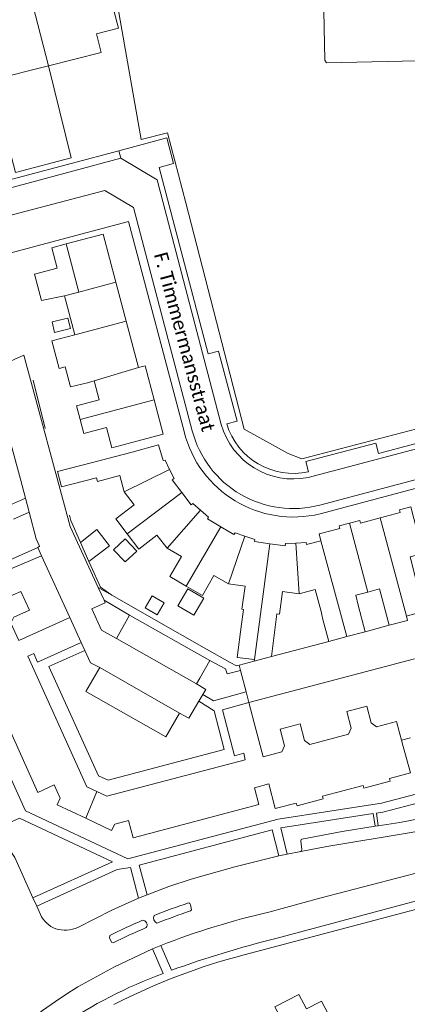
# Model space of a CAD drawing. Extents: x 177628 to 188968, y 384226 to 390673.
# Tile 133 of 256: x 183724 to 183794, y 385731 to 385910. Entities that reach past the tile are written whole.
import ezdxf

# ---------------------------------------------------------------- set-up
doc = ezdxf.new("R2010")
doc.units = 0
for name, color, linetype, lineweight in [('B01_D', 14, 'Continuous', 9), ('B01_T', 14, 'Continuous', 9), ('B02_T', 14, 'Continuous', 9), ('B07_D', 14, 'Continuous', 9), ('B11_F', 14, 'Continuous', 9), ('B11_S', 14, 'Continuous', 9), ('B14_F', 14, 'Continuous', 9), ('T01_T', 253, 'Continuous', 9), ('T03_F', 253, 'Continuous', 9), ('T03_T', 253, 'Continuous', 9), ('T04_F', 253, 'HAAG', 9), ('T04_T', 253, 'HAAG', 9), ('T05_F', 253, 'Continuous', 9), ('T05_T', 253, 'Continuous', 9), ('T22_F', 253, 'Continuous', 9), ('T22_T', 253, 'Continuous', 9), ('V00_D', 253, 'Continuous', 9), ('V00_F', 8, 'Continuous', 9), ('V00_T', 8, 'Continuous', 9), ('Z06', 7, 'Continuous', 9)]:
    doc.layers.add(name, color=color, linetype=linetype, lineweight=lineweight)
doc.styles.add('Legend', font='calibri.ttf')
doc.linetypes.add('HAAG', pattern='A,4,-1,[5,TOPOCAD.SHX,S=0.35,R=0,X=-0.35,Y=-0.35],-1', length=6)

msp = doc.modelspace()

# ---------------------------------------------------------------- linework, layer by layer
at = {"layer": 'B01_D', "linetype": 'Continuous'}
for points in [[(183741.291, 385862.52), (183738.972, 385871.313), (183732.192, 385869.519)], [(183732.192, 385869.519), (183729.575, 385868.827), (183730.561, 385865.115), (183726.396, 385864.005), (183727.683, 385859.174)], [(183743.172, 385855.386), (183741.291, 385862.52)], [(183745.402, 385846.927), (183743.172, 385855.386)], [(183748.277, 385841.016), (183746.638, 385847.245), (183745.402, 385846.927)], [(183745.08, 385833.515), (183749.916, 385834.788), (183748.277, 385841.016)], [(183789.383, 385806.537), (183791.131, 385799.871)], [(183791.131, 385799.871), (183794.47, 385800.762)]]:
    msp.add_lwpolyline(points, dxfattribs=at)
at = {"layer": 'B01_T', "linetype": 'Continuous'}
for points in [[(183728.985, 385902.027), (183738.608, 385904.439), (183737.742, 385907.893)], [(183722.242, 385885.333), (183722.934, 385882.55), (183733.099, 385885.23), (183728.985, 385902.027)], [(183731.889, 385860.041), (183727.683, 385859.174)], [(183733.762, 385852.905), (183731.889, 385860.041)], [(183732.008, 385847.067), (183730.93, 385846.784), (183729.609, 385851.815), (183733.762, 385852.905)], [(183734.735, 385837.445), (183734.07, 385839.97), (183738.222, 385841.06), (183737.323, 385844.488)], [(183737.323, 385844.488), (183736.067, 385844.158)], [(183745.08, 385833.515), (183740.548, 385832.293), (183739.569, 385836.016), (183735.4, 385834.92), (183734.735, 385837.445)], [(183737, 385829.61), (183744.257, 385831.501)], [(183751.069, 385828.348), (183750.242, 385830.045), (183749.868, 385829.975), (183749.075, 385832.836), (183744.257, 385831.501)], [(183753.277, 385824.151), (183751.569, 385826.417), (183751.897, 385826.65), (183751.069, 385828.348)], [(183742.76, 385824.27), (183741.979, 385827.225), (183737.91, 385826.15), (183737.732, 385826.828)], [(183743.345, 385816.55), (183741.25, 385819.3), (183744.601, 385821.85), (183742.76, 385824.27)], [(183756.74, 385820.869), (183755.331, 385822.126), (183754.984, 385821.886), (183753.277, 385824.151)], [(183760.399, 385817.869), (183757.989, 385819.306), (183758.148, 385819.613), (183756.74, 385820.869)], [(183794.297, 385801.539), (183797.482, 385802.451), (183794.975, 385812.365), (183797.294, 385812.987), (183795.072, 385821.486), (183793.048, 385820.954), (183793.137, 385820.465), (183789.52, 385819.508)], [(183789.52, 385819.508), (183785.904, 385818.552), (183785.771, 385819.038), (183783.887, 385818.541)], [(183764.824, 385816.158), (183763.042, 385816.772), (183762.809, 385816.432), (183760.399, 385817.869)], [(183783.887, 385818.541), (183782.003, 385818.044), (183782.108, 385817.568), (183778.341, 385816.574), (183778.665, 385815.304)], [(183750.62, 385813.94), (183748.765, 385816.355), (183745.44, 385813.8), (183743.345, 385816.55)], [(183769.368, 385814.775), (183766.555, 385815.159), (183766.606, 385815.545), (183764.824, 385816.158)], [(183754.095, 385807.05), (183751.12, 385808.8), (183753.231, 385812.416), (183750.62, 385813.94)], [(183774.109, 385814.898), (183772.215, 385814.787), (183772.181, 385814.391), (183769.368, 385814.775)], [(183778.665, 385815.304), (183776.079, 385814.616), (183776.003, 385815.01), (183774.109, 385814.898)], [(183732.855, 385801.27), (183723.535, 385797.087), (183722.077, 385800.277), (183722.645, 385801.348), (183725.507, 385802.648), (183723.958, 385806.063), (183721.115, 385804.838), (183719.925, 385805.07), (183718.328, 385808.483)], [(183761.82, 385807.42), (183759.172, 385808.946), (183757.07, 385805.3), (183754.095, 385807.05)], [(183764.555, 385802.781), (183764.26, 385802.82), (183764.85, 385806.992), (183761.82, 385807.42)], [(183778.709, 385802.367), (183777.632, 385806.428), (183774.7, 385805.65)], [(183774.7, 385805.65), (183771.682, 385806.066), (183771.11, 385801.91), (183770.663, 385801.969)], [(183785.05, 385805.362), (183785.477, 385803.539)], [(183785.477, 385803.539), (183786.758, 385798.706)], [(183734.916, 385796.736), (183732.855, 385801.27)], [(183769.656, 385794.168), (183770.663, 385801.969)], [(183778.709, 385802.367), (183778.844, 385801.78)], [(183779.933, 385797.558), (183779.035, 385800.947), (183778.844, 385801.78)], [(183794.47, 385800.762), (183794.297, 385801.539)], [(183780.097, 385796.941), (183779.933, 385797.558)], [(183783.428, 385797.824), (183780.097, 385796.941)], [(183786.758, 385798.706), (183783.428, 385797.824)], [(183737.784, 385769.509), (183735.976, 385770.369), (183725.195, 385794.213), (183726.28, 385794.726), (183726.99, 385793.159), (183734.916, 385796.736)], [(183766.485, 385793.326), (183769.656, 385794.168)], [(183766.533, 385793.638), (183766.485, 385793.326)], [(183735.759, 385764.629), (183730.54, 385767.11), (183731.1, 385768.32), (183730.02, 385770.72), (183727.03, 385769.36), (183717.27, 385790.97), (183719.015, 385791.755)], [(183737.784, 385769.509), (183739.591, 385768.65), (183764.889, 385775.322), (183764.64, 385776.496), (183762.934, 385776.068), (183760.723, 385784.458), (183765.54, 385785.749)], [(183765.54, 385785.749), (183766.834, 385780.92)], [(183793.414, 385778.89), (183792.502, 385782.328), (183788.805, 385781.348), (183787.843, 385782.051), (183787.038, 385785.085), (183785.455, 385784.665)], [(183766.834, 385780.92), (183768.167, 385775.854), (183771.57, 385776.757), (183772.049, 385777.852), (183771.247, 385780.892), (183774.881, 385781.857), (183775.686, 385778.822), (183776.651, 385778.106), (183783.727, 385779.985), (183784.209, 385781.086), (183783.404, 385784.12), (183783.608, 385784.174)], [(183793.713, 385777.762), (183793.414, 385778.89)], [(183793.713, 385777.762), (183795, 385772.93)], [(183795, 385772.93), (183791.17, 385771.91), (183791.29, 385771.42), (183786.49, 385770.16), (183786.36, 385770.64), (183778.97, 385768.66), (183779.11, 385768.2), (183774.32, 385766.93), (183774.19, 385767.41), (183770.35, 385766.41), (183769.161, 385770.916), (183766.54, 385770.19), (183767.34, 385767.16), (183744.45, 385761.09), (183743.59, 385764.24), (183741.08, 385763.58), (183740.47, 385762.39), (183735.759, 385764.629)], [(183767.683, 385725.244), (183771.745, 385727.43), (183770.295, 385730.19), (183774.662, 385732.484), (183776.057, 385729.828), (183778.799, 385731.269), (183781.165, 385726.763)]]:
    msp.add_lwpolyline(points, dxfattribs=at)
at = {"layer": 'B02_T', "linetype": 'Continuous'}
msp.add_lwpolyline([(183750.098, 385803.985), (183748.799, 385801.786), (183746.622, 385803.073), (183747.921, 385805.271), (183750.098, 385803.985)], dxfattribs=at)
at = {"layer": 'B07_D', "linetype": 'Continuous'}
for points in [[(183724.654, 385918.859), (183728.985, 385902.027)], [(183718.741, 385899.495), (183728.985, 385902.027)], [(183732.192, 385869.519), (183734.517, 385860.734)], [(183741.291, 385862.52), (183734.517, 385860.734)], [(183734.517, 385860.734), (183731.889, 385860.041)], [(183743.172, 385855.386), (183733.762, 385852.905)], [(183745.402, 385846.927), (183737.323, 385844.488)], [(183748.277, 385841.016), (183734.735, 385837.445)], [(183751.069, 385828.348), (183742.76, 385824.27)], [(183753.277, 385824.151), (183743.345, 385816.55)], [(183756.74, 385820.869), (183750.62, 385813.94)], [(183789.52, 385819.508), (183794.297, 385801.539)], [(183760.399, 385817.869), (183754.095, 385807.05)], [(183783.887, 385818.541), (183787.216, 385805.949)], [(183764.824, 385816.158), (183761.82, 385807.42)], [(183769.368, 385814.775), (183766.533, 385793.638)], [(183774.109, 385814.898), (183774.7, 385805.65)], [(183783.428, 385797.824), (183778.665, 385815.304)], [(183735.759, 385764.629), (183737.784, 385769.509)]]:
    msp.add_lwpolyline(points, dxfattribs=at)
at = {"layer": 'B11_F', "linetype": 'Continuous'}
for points in [[(183721.512, 385821.618), (183724.783, 385823.091)], [(183724.783, 385823.091), (183725.458, 385820.55)], [(183725.458, 385820.55), (183722.57, 385819.268)], [(183764.491, 385802.275), (183764.555, 385802.781)], [(183764.186, 385800.056), (183764.491, 385802.275)], [(183766.533, 385793.638), (183763.407, 385794.01), (183764.186, 385800.056)], [(183783.608, 385784.174), (183785.455, 385784.665)]]:
    msp.add_lwpolyline(points, dxfattribs=at)
at = {"layer": 'B11_S', "linetype": 'Continuous'}
for points in [[(183737.742, 385907.893), (183741.726, 385908.918), (183739.944, 385915.842), (183736.017, 385914.832)], [(183736.067, 385844.158), (183732.963, 385843.407), (183732.008, 385847.067)], [(183737.732, 385826.828), (183731.339, 385825.146), (183730.607, 385827.929), (183737, 385829.61)], [(183787.216, 385805.949), (183789.383, 385806.537)], [(183785.05, 385805.362), (183787.216, 385805.949)]]:
    msp.add_lwpolyline(points, dxfattribs=at)
at = {"layer": 'B14_F', "linetype": 'Continuous'}
for points in [[(183799.359, 385903.527), (183799.306, 385903.207), (183799.053, 385902.978), (183779.672, 385902.605), (183779.366, 385903.098), (183778.584, 385942.089), (183778.727, 385942.322), (183778.961, 385942.467), (183798.077, 385943.035), (183798.403, 385942.915), (183798.677, 385942.473), (183799.359, 385903.527)], [(183729.638, 385855.263), (183730.099, 385853.362), (183732.974, 385854.059), (183732.513, 385855.96), (183729.638, 385855.263)], [(183736.328, 385811.533), (183740.086, 385814.397), (183737.804, 385817.376), (183734.791, 385815)], [(183742.97, 385815.68), (183740.845, 385813.676), (183742.957, 385811.437), (183745.082, 385813.441), (183742.97, 385815.68)], [(183734.791, 385815), (183736.328, 385811.533)], [(183754.401, 385806.522), (183757.336, 385804.799), (183755.517, 385801.701), (183752.582, 385803.424), (183754.401, 385806.522)]]:
    msp.add_lwpolyline(points, dxfattribs=at)
at = {"layer": 'T01_T', "linetype": 'Continuous'}
msp.add_lwpolyline([(183786.758, 385798.706), (183791.131, 385799.871)], dxfattribs=at)
at = {"layer": 'T03_F', "linetype": 'Continuous'}
msp.add_lwpolyline([(183730.848, 385973.586), (183738.064, 385934.415), (183742.029, 385910.399), (183745.905, 385888.555), (183750.683, 385889.828), (183754.02, 385877.025), (183764.681, 385835.715), (183772.713, 385831.237), (183775.213, 385830.298), (183801.759, 385837.203), (183809.463, 385833.094), (183858.355, 385845.94), (183860.009, 385848.664)], dxfattribs=at)
at = {"layer": 'T03_T', "linetype": 'Continuous'}
msp.add_lwpolyline([(183801.694, 385814.023), (183798.643, 385825.583), (183794.303, 385824.428)], dxfattribs=at)
at = {"layer": 'T04_F', "linetype": 'HAAG'}
msp.add_lwpolyline([(183722.121, 385810.156), (183727.704, 385812.571)], dxfattribs=at)
at = {"layer": 'T04_T', "linetype": 'HAAG'}
for points in [[(183757.835, 385795.535), (183762.145, 385793.086)], [(183738.348, 385792.178), (183736.665, 385793.029), (183735.595, 385795.298)], [(183752.903, 385783.832), (183750.359, 385779.491), (183735.815, 385787.765), (183738.348, 385792.178)], [(183758.407, 385793.464), (183756.574, 385790.226)], [(183758.407, 385793.464), (183761.258, 385791.906), (183761.553, 385790.991), (183764.029, 385791.625)], [(183763.253, 385792.456), (183763.777, 385792.607)], [(183763.777, 385792.607), (183766.485, 385793.326)], [(183756.435, 385786.007), (183754.609, 385782.899), (183752.903, 385783.832)], [(183812.248, 385752.277), (183764.672, 385739.698)]]:
    msp.add_lwpolyline(points, dxfattribs=at)
msp.add_arc((183794.613, 385625.374), 118.18, 104.676, 117.03191, dxfattribs=at)
at = {"layer": 'T05_F', "linetype": 'Continuous'}
for points in [[(183728.365, 385835.805), (183726.156, 385844.621)], [(183732.824, 385819.986), (183733.022, 385818.989), (183734.791, 385815)], [(183719.073, 385810.553), (183727.006, 385814.103)], [(183736.328, 385811.533), (183736.674, 385810.753), (183738.489, 385806.837), (183740.54, 385805.363)]]:
    msp.add_lwpolyline(points, dxfattribs=at)
at = {"layer": 'T05_T', "linetype": 'Continuous'}
for points in [[(183729.4, 385869.846), (183718.465, 385866.934)], [(183723.862, 385826.559), (183724.783, 385823.091)], [(183725.458, 385820.55), (183725.463, 385820.533)], [(183725.463, 385820.533), (183726.753, 385815.675), (183727.36, 385814.343), (183727.006, 385814.103)], [(183740.54, 385805.363), (183753.453, 385798.025)], [(183769.656, 385794.168), (183780.097, 385796.941)]]:
    msp.add_lwpolyline(points, dxfattribs=at)
at = {"layer": 'T22_F', "linetype": 'Continuous'}
msp.add_lwpolyline([(183795.022, 385779.345), (183793.414, 385778.89)], dxfattribs=at)
at = {"layer": 'T22_T', "linetype": 'Continuous'}
msp.add_lwpolyline([(183727.006, 385814.103), (183727.704, 385812.571)], dxfattribs=at)
at = {"layer": 'V00_D', "linetype": 'Continuous'}
for points in [[(183742.173, 385885.151), (183716.413, 385878.233)], [(183760.496, 385836.554), (183748.792, 385881.194), (183742.173, 385885.151)], [(183810.634, 385827.456), (183810.211, 385829.056), (183802.558, 385833.782), (183776.34, 385826.857)]]:
    msp.add_lwpolyline(points, dxfattribs=at)
msp.add_arc((183773.656, 385840.264), 13.673, 195.74273, 281.32152, dxfattribs=at)
at = {"layer": 'V00_F', "linetype": 'Continuous'}
for points in [[(183741.358, 385797.477), (183755.981, 385789.179)], [(183752.903, 385783.832), (183738.348, 385792.178)], [(183765.028, 385787.74), (183759.059, 385786.105), (183757.161, 385787.243)], [(183759.194, 385784.236), (183756.435, 385786.007)], [(183788.598, 385763.176), (183788.234, 385765.504)], [(183788.837, 385765.597), (183789.12, 385763.26)], [(183789.12, 385763.26), (183793.083, 385763.894), (183799.991, 385765.216), (183800.318, 385765.199), (183800.43, 385765.012)], [(183774.997, 385758.583), (183775.145, 385758.692), (183775.227, 385758.909), (183774.989, 385760.48), (183775.049, 385760.77), (183775.174, 385760.844), (183782.544, 385762.208), (183788.598, 385763.176)], [(183788.598, 385763.176), (183789.12, 385763.26)], [(183771.009, 385757.75), (183769.812, 385762.507)], [(183772.549, 385758.082), (183771.388, 385762.91)], [(183754.51, 385749.18), (183754.689, 385749.119), (183754.761, 385749.054), (183754.908, 385748.816), (183755.092, 385747.912), (183754.908, 385747.739)], [(183740.786, 385741.906), (183740.497, 385741.993), (183740.077, 385742.797), (183740.171, 385743.256)]]:
    msp.add_lwpolyline(points, dxfattribs=at)
at = {"layer": 'V00_F', "linetype": 'Continuous', "extrusion": (0, 0, -1)}
for centre, radius, start, end in [((-183746.116, 385745.156), 0.858, 91.71707, 214.50619), ((-183749.214, 385746.453), 1.073, 294.3121, 23.24611)]:
    msp.add_arc(centre, radius, start, end, dxfattribs=at)
at = {"layer": 'V00_T', "linetype": 'Continuous'}
for points in [[(183741.805, 385886.537), (183750.579, 385888.866), (183751.773, 385884.193), (183749.197, 385883.483), (183758.121, 385849.466), (183759.994, 385849.94), (183763.388, 385837.136), (183761.49, 385836.634)], [(183715.115, 385879.408), (183715.67, 385879.6), (183741.805, 385886.537)], [(183741.805, 385886.537), (183742.173, 385885.151)], [(183755.202, 385835.38), (183744.502, 385876.182), (183739.261, 385879.282), (183716.537, 385873.291), (183683.109, 385858.119), (183682.93, 385858.458), (183680.354, 385857.284)], [(183753.703, 385835.258), (183743.579, 385873.622), (183729.4, 385869.846)], [(183738.042, 385806.783), (183732.934, 385817.927), (183724.497, 385849.211), (183719.673, 385847.048)], [(183776.394, 385827.885), (183775.905, 385829.785), (183788.7, 385833.109), (183789.208, 385831.249), (183802.694, 385834.833), (183811.049, 385829.653), (183811.563, 385827.702)], [(183722.193, 385832.845), (183723.862, 385826.559)], [(183811.164, 385804.205), (183805.916, 385824.074), (183800.221, 385827.6), (183778.494, 385821.828)], [(183794.303, 385824.428), (183778.56, 385820.239)], [(183727.704, 385812.571), (183732.855, 385801.27)], [(183739.115, 385804.444), (183738.042, 385806.783)], [(183738.042, 385806.783), (183740.54, 385805.363)], [(183796.027, 385769.059), (183789.71, 385767.41), (183770.86, 385764.46), (183743.43, 385757.22), (183724.76, 385765.98), (183707.683, 385803.801)], [(183739.115, 385804.444), (183739.327, 385803.981), (183736.884, 385802.876), (183738.657, 385798.989), (183741.358, 385797.477)], [(183739.115, 385804.444), (183743.771, 385801.74)], [(183741.358, 385797.477), (183743.771, 385801.74)], [(183758.407, 385793.464), (183743.771, 385801.74)], [(183753.453, 385798.025), (183757.835, 385795.535)], [(183734.916, 385796.736), (183735.595, 385795.298)], [(183759.194, 385784.236), (183761.008, 385777.178), (183739.882, 385771.585), (183738.083, 385772.407), (183729.028, 385792.354), (183735.595, 385795.298)], [(183765.54, 385785.749), (183795.765, 385793.737)], [(183762.145, 385793.086), (183763.253, 385792.456)], [(183764.029, 385791.625), (183763.777, 385792.607)], [(183756.574, 385790.226), (183755.981, 385789.179)], [(183765.028, 385787.74), (183764.029, 385791.625)], [(183755.981, 385789.179), (183757.707, 385788.173), (183757.161, 385787.243)], [(183757.161, 385787.243), (183756.435, 385786.007)], [(183765.161, 385787.223), (183765.028, 385787.74)], [(183765.161, 385787.223), (183765.54, 385785.749)], [(183788.837, 385765.597), (183789.96, 385765.77), (183799.742, 385768.301)], [(183771.388, 385762.91), (183788.234, 385765.504)], [(183726.134, 385750.098), (183740.68, 385756.68), (183723.67, 385764.65), (183718.97, 385762.5)], [(183770.461, 385742.707), (183797.938, 385750.053), (183847.845, 385763.182)], [(183800.871, 385763.17), (183797.834, 385762.522), (183794.778, 385761.966), (183779.743, 385759.459), (183774.997, 385758.583)], [(183718.97, 385762.5), (183721.97, 385758.75), (183722.82, 385757.5), (183726.134, 385750.098)], [(183746.986, 385750.629), (183745.51, 385756.07), (183769.812, 385762.507)], [(183772.549, 385758.082), (183771.009, 385757.75)], [(183774.997, 385758.583), (183772.549, 385758.082)], [(183771.009, 385757.75), (183762.952, 385755.794), (183754.987, 385753.49)], [(183726.82, 385748.58), (183741.53, 385755.26), (183743.91, 385755.63), (183745.4, 385750.05)], [(183769.183, 385747.518), (183778.473, 385750.027), (183797.198, 385754.933)], [(183754.987, 385753.49), (183750.947, 385752.169), (183746.986, 385750.629)], [(183745.4, 385750.05), (183746.986, 385750.629)], [(183726.82, 385748.58), (183726.134, 385750.098)], [(183745.4, 385750.05), (183740.515, 385747.835), (183734.31, 385744.7)], [(183727.491, 385747.068), (183726.82, 385748.58)], [(183734.314, 385733.851), (183741.04, 385737.509), (183747.941, 385740.825)], [(183749.478, 385741.431), (183747.941, 385740.825)], [(183749.884, 385736.277), (183747.941, 385740.825)], [(183749.478, 385741.431), (183751.42, 385736.9)]]:
    msp.add_lwpolyline(points, dxfattribs=at)
for centre, radius, start, end in [((183773.667, 385840.221), 20.572, 193.95935, 283.75855), ((183773.62, 385840.243), 19.049, 194.79016, 284.82553), ((183773.719, 385840.398), 12.796, 197.10692, 282.0652), ((183788.952, 385645.555), 109.198, 108.38544, 111.89681), ((183732.213, 385749.345), 5.242, 205.7462, 248.7271), ((183802.911, 385603.394), 148.018, 103.17144, 111.16106), ((183788.95, 385645.458), 109.288, 113.06002, 116.50851), ((183731.975, 385750.168), 5.945, 253.74507, 293.1239), ((183823.31, 385535.296), 214.038, 104.29493, 109.6257), ((183779.136, 385656.399), 85.066, 110.11298, 124.3448), ((183794.054, 385638.34), 112.655, 122.025, 129.90015)]:
    msp.add_arc(centre, radius, start, end, dxfattribs=at)
at = {"layer": 'V00_T', "linetype": 'Continuous', "extrusion": (0, 0, -1)}
for centre, radius, start, end in [((-183791.872, 385638.109), 115.694, 68.12773, 71.36718), ((-183791.463, 385639.194), 114.533, 63.73865, 67.06063)]:
    msp.add_arc(centre, radius, start, end, dxfattribs=at)

# ---------------------------------------------------------------- texts
at = {"layer": 'Z06', "linetype": 'Continuous', "style": 'Legend'}
msp.add_text('F. Timmermansstraat', height=2.5, rotation=285.18979, dxfattribs=at).set_placement((183748.193, 385867.594))

doc.saveas('drawing.dxf')
